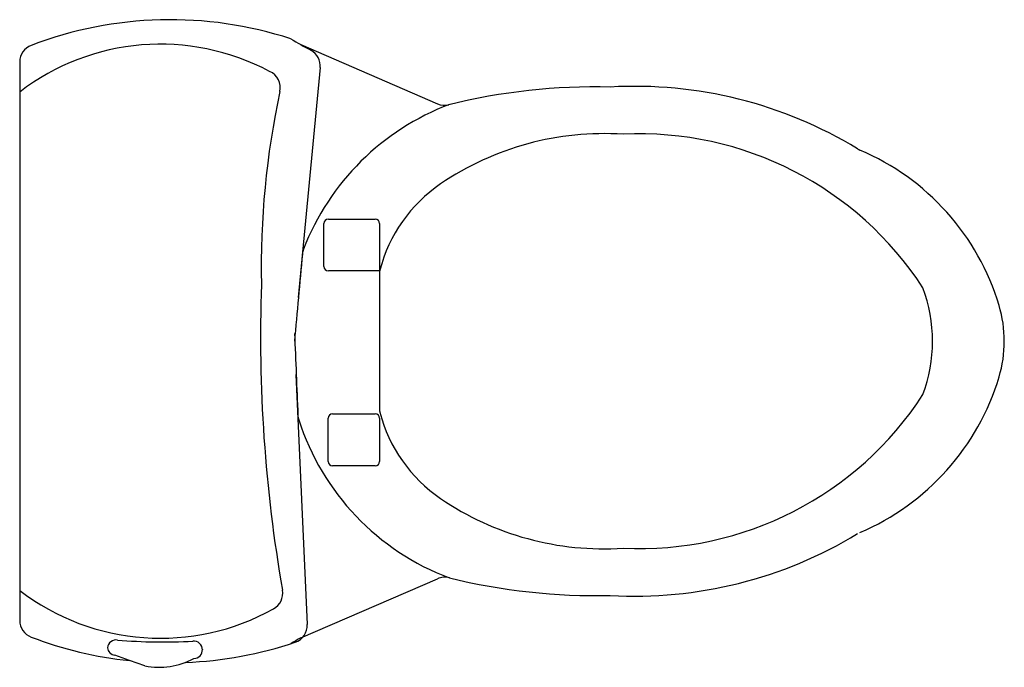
# Model space of a CAD drawing. Header units: inches. Extents: x 0 to 27.7, y -9.2 to 9.
import ezdxf

# ---------------------------------------------------------------- set-up
doc = ezdxf.new("R2010")
doc.units = ezdxf.units.IN
doc.header["$MEASUREMENT"] = 0
doc.layers.add('Layer1', color=6, linetype='Continuous')

msp = doc.modelspace()

# ---------------------------------------------------------------- linework, layer by layer
at = {"layer": 'Layer1'}
for p, q in [((7.904, 8.334), (11.746, 6.673)), ((0, 7.847), (0, -7.847)), ((8.446, 7.688), (7.834, 1.225)), ((8.678, 3.433), (9.996, 3.433)), ((8.553, 2.103), (8.553, 3.308)), ((10.121, 3.308), (10.121, 1.978)), ((10.121, 1.978), (8.678, 1.978)), ((10.121, 1.962), (10.121, -1.962)), ((8.088, -7.959), (7.775, -0.931)), ((8.672, -3.376), (8.672, -2.165)), ((8.797, -2.04), (9.996, -2.04)), ((10.121, -2.165), (10.121, -3.376)), ((9.996, -3.501), (8.797, -3.501)), ((7.904, -8.334), (11.746, -6.673)), ((3.089, -8.975), (2.673, -8.825)), ((5.14, -8.664), (5.14, -8.676)), ((3.522, -9.121), (3.089, -8.975))]:
    msp.add_line(p, q, dxfattribs=at)
for centre, radius, start, end in [((4.234, -1.941), 10.975, 72.0093, 110.8809), ((3.961, 1.836), 6.51, 61.9036, 127.4811), ((0.5, 7.847), 0.5, 110.8809, 180), ((16.392, 23.188), 17.108, 239.1663, 241.3452), ((7.948, 7.736), 0.5, 354.3991, 61.3452), ((6.828, 7.121), 0.5, 347.8415, 66.4568), ((30.165, 2.093), 23.373, 167.8415, 181.2175), ((16.206, -10.23), 17.377, 88.6877, 103.7922), ((17.298, -4.881), 12.043, 58.6706, 93.2996), ((14.57, 0.036), 7.067, 110.614, 158.8768), ((11.944, 7.132), 0.5, 246.6149, 283.7922), ((16.425, -2.338), 8.171, 86.2077, 124.1855), ((17.428, -3.677), 9.503, 33.0103, 92.7874), ((23.82, 5.833), 0.5, 238.6706, 246.9637), ((20.921, -0.983), 6.907, 16.7064, 66.9637), ((14.205, 0.936), 4.214, 124.2214, 165.4704), ((8.678, 3.308), 0.125, 90, 180), ((9.996, 3.308), 0.125, 0, 90), ((8.444, 2.403), 0.5, 158.8768, 174.7087), ((977.502, -87.345), 973.704, 174.708746, 174.853446), ((8.678, 2.103), 0.125, 180, 270), ((10.246, 1.962), 0.125, 165.4704, 180), ((48.184, 0.126), 41.413, 177.9658, 189.9025), ((21.338, 0), 4.327, 339.7133, 20.2867), ((24.197, 0), 3.487, 343.2936, 16.7064), ((980.664, 38.902), 973.704, 182.277085, 182.412071), ((20.921, 0.983), 6.907, 293.0363, 343.2936), ((17.428, 3.677), 9.503, 267.2126, 326.9897), ((8.322, -2.056), 0.5, 182.4121, 197.9167), ((14.57, -0.036), 7.067, 197.9167, 249.386), ((8.797, -2.165), 0.125, 90, 180), ((9.996, -2.165), 0.125, 0, 90), ((10.246, -1.962), 0.125, 180, 194.5296), ((14.205, -0.936), 4.214, 194.5296, 235.7786), ((8.797, -3.376), 0.125, 180, 270), ((9.996, -3.376), 0.125, 270, 360), ((16.425, 2.338), 8.171, 235.8145, 273.7923), ((17.298, 4.881), 12.043, 266.7004, 301.3294), ((11.945, -7.134), 0.503, 74.2259, 113.3295), ((16.206, 10.23), 17.377, 256.2698, 271.3123), ((3.961, -1.836), 6.51, 232.5189, 299.2249), ((6.896, -7.081), 0.5, 299.2249, 9.9025), ((0.5, -7.847), 0.5, 180, 249.1191), ((7.588, -7.983), 0.5, 288.6784, 2.7585), ((4.234, 1.941), 10.975, 249.1191, 264.0159), ((2.716, -8.644), 0.25, 81.5967, 172.5157), ((4.031, 7.004), 15.454, 265.2536, 273.0955), ((4.234, 1.941), 10.975, 272.2119, 288.6784), ((4.89, -8.676), 0.25, 0, 95.4783), ((16.392, -23.188), 17.108, 119.7442, 120.8337), ((2.716, -8.579), 0.25, 187.4843, 260.1389), ((4.89, -8.664), 0.25, 272.0512, 0), ((3.928, -7.136), 2.026, 258.4491, 298.618)]:
    msp.add_arc(centre, radius, start, end, dxfattribs=at)

# ---------------------------------------------------------------- texts
at = {"layer": 'Layer1', "flags": 8}
for tag, p, s in [('MODELNUMER', (0, 0), 'K-3322'), ('TRADENAME', (0, -0.003), 'GABRIELLE'), ('PRODUCT', (0, -0.007), 'TOILET'), ('MATERIAL', (0, -0.01), 'VITREOUS CHINA')]:
    msp.add_attdef(tag, p, s, height=0.002, dxfattribs=at)

doc.saveas('drawing.dxf')
